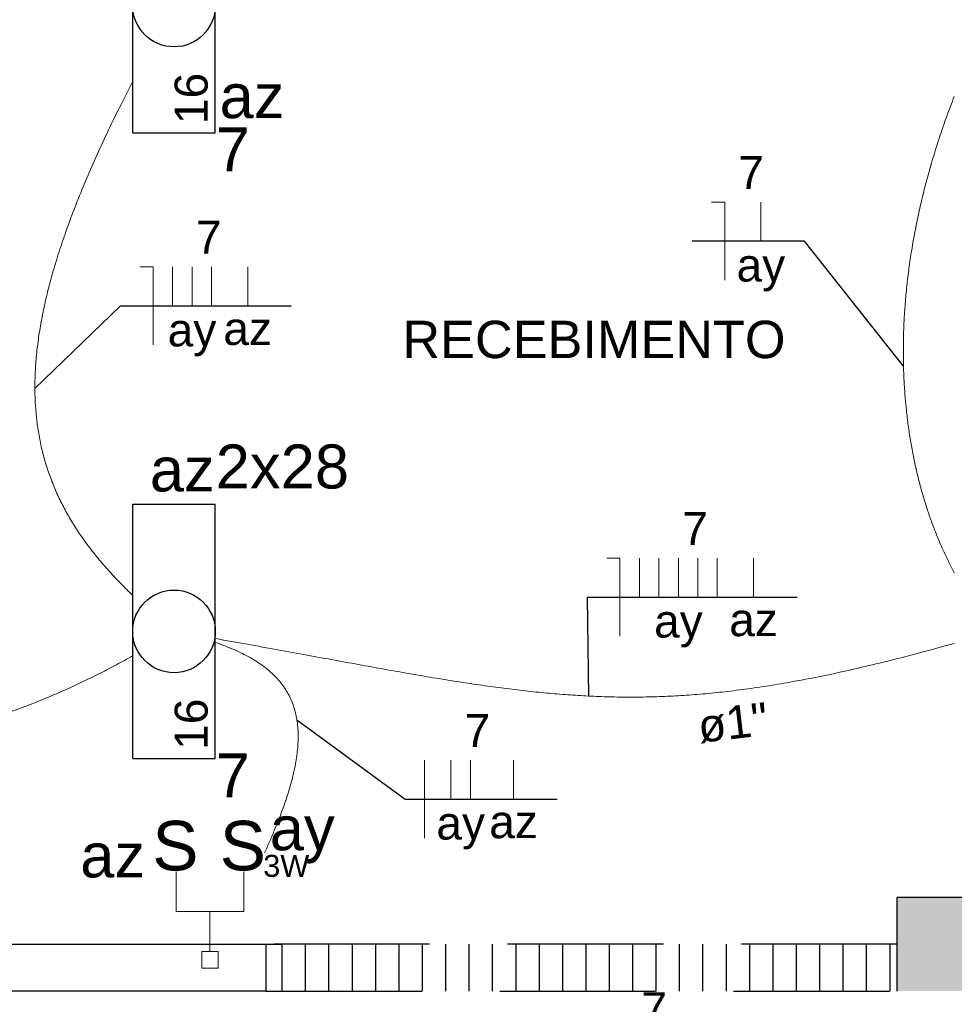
# Model space of a CAD drawing. Header units: millimetres. Extents: x 7 to 269, y 1 to 169.
# Tile 13 of 113: x 63.96 to 66.96, y 27.53 to 30.69. Entities that reach past the tile are written whole.
import ezdxf

# ---------------------------------------------------------------- set-up
doc = ezdxf.new("R2010")
doc.units = ezdxf.units.MM
doc.header["$MEASUREMENT"] = 0
doc.linetypes.add('Dashed', pattern=[0.75, 0.5, -0.25])
for name, color, linetype, lineweight in [('Eletroduto - Marco Polo', 6, 'Continuous', 9), ('Fiação - Marco Polo', 3, 'Continuous', 9), ('Interruptor - Marco Polo', 150, 'Continuous', 9), ('Layout - Marco Polo', 252, 'Continuous', 25), ('Linha de Chamada - Marco Polo', 1, 'Continuous', 25), ('Luminárias - Marco Polo', 5, 'Continuous', 25), ('Textos - Marco Polo', 143, 'Continuous', 25)]:
    doc.layers.add(name, color=color, linetype=linetype, lineweight=lineweight)
doc.layers.add('Parede - Marco Polo', color=7, linetype='Continuous')
doc.styles.add('Arial', font='arial.ttf')

msp = doc.modelspace()

# ---------------------------------------------------------------- hatches: boundary and pattern name
at = {"layer": 'Parede - Marco Polo', "linetype": 'Continuous'}
for points in [[(66.7784, 27.5768), (66.9403, 27.5768), (66.9403, 27.8753), (66.9403, 27.8753), (67.0784, 27.8753), (67.0784, 27.8753), (67.0784, 27.8768), (66.7784, 27.8768), (66.7784, 27.6558), (66.7784, 27.5768), (66.7784, 27.5768)], [(66.9403, 27.5768), (67.0784, 27.5768), (67.0784, 27.5768), (67.0784, 27.8753), (67.0784, 27.8753), (66.9403, 27.8753), (66.9403, 27.5888), (66.9403, 27.5768), (66.9403, 27.5768)]]:
    msp.add_hatch(color=256, dxfattribs=at).paths.add_polyline_path(points)

# ---------------------------------------------------------------- linework, layer by layer
at = {"layer": 'Eletroduto - Marco Polo', "linetype": 'Continuous'}
for points in [[(64.3258, 30.4951), (64.283, 30.4108), (64.2435, 30.3293), (64.2073, 30.2506), (64.1742, 30.1746), (64.1443, 30.1012), (64.1176, 30.0303), (64.0939, 29.9618), (64.0733, 29.8956), (64.0558, 29.8316), (64.0412, 29.7698), (64.0296, 29.71), (64.021, 29.6522), (64.0152, 29.5963), (64.0123, 29.5421), (64.0122, 29.4897), (64.0149, 29.4388), (64.0203, 29.3895), (64.0285, 29.3416), (64.0393, 29.2951), (64.0528, 29.2498), (64.0689, 29.2056), (64.0876, 29.1626), (64.1088, 29.1205), (64.1325, 29.0793), (64.1587, 29.039), (64.1874, 28.9993), (64.2185, 28.9603), (64.2519, 28.9218), (64.2877, 28.8838), (64.3257, 28.8461)], [(66.9614, 30.4469), (66.9373, 30.3827), (66.9154, 30.3191), (66.8954, 30.2563), (66.8775, 30.1941), (66.8615, 30.1328), (66.8474, 30.0722), (66.8352, 30.0124), (66.8248, 29.9535), (66.8162, 29.8954), (66.8093, 29.8382), (66.8041, 29.782), (66.8005, 29.7266), (66.7985, 29.6722), (66.7981, 29.6188), (66.7991, 29.5664), (66.8016, 29.5151), (66.8055, 29.4648), (66.8107, 29.4156), (66.8172, 29.3675), (66.825, 29.3205), (66.834, 29.2747), (66.8441, 29.2301), (66.8554, 29.1867), (66.8677, 29.1445), (66.8811, 29.1036), (66.8954, 29.064), (66.9107, 29.0257), (66.9268, 28.9887), (66.9438, 28.9531), (66.9615, 28.9189)], [(64.5909, 28.7075), (64.6936, 28.6893), (64.7915, 28.6716), (64.8851, 28.6544), (64.9747, 28.638), (65.0606, 28.6223), (65.1431, 28.6074), (65.2226, 28.5935), (65.2994, 28.5805), (65.3738, 28.5685), (65.4461, 28.5577), (65.5167, 28.5481), (65.5859, 28.5397), (65.654, 28.5327), (65.7214, 28.5272), (65.7883, 28.5231), (65.8551, 28.5206), (65.9222, 28.5197), (65.9897, 28.5206), (66.0582, 28.5233), (66.1278, 28.5278), (66.199, 28.5342), (66.272, 28.5427), (66.3472, 28.5533), (66.4248, 28.5661), (66.5053, 28.581), (66.589, 28.5983), (66.6761, 28.618), (66.767, 28.6402), (66.8621, 28.6649), (66.9616, 28.6922)], [(64.591, 28.695), (64.6219, 28.6839), (64.6507, 28.6721), (64.6775, 28.6597), (64.7023, 28.6465), (64.7251, 28.6327), (64.746, 28.6181), (64.7649, 28.6029), (64.782, 28.5868), (64.7972, 28.5701), (64.8106, 28.5525), (64.8222, 28.5342), (64.8321, 28.5151), (64.8402, 28.4952), (64.8467, 28.4744), (64.8516, 28.4529), (64.8548, 28.4304), (64.8564, 28.4072), (64.8565, 28.383), (64.8551, 28.358), (64.8522, 28.332), (64.8478, 28.3052), (64.842, 28.2774), (64.8349, 28.2487), (64.8264, 28.219), (64.8166, 28.1883), (64.8054, 28.1567), (64.7931, 28.1241), (64.7795, 28.0905), (64.7647, 28.0558), (64.7488, 28.0202)], [(62.4739, 28.585), (62.5431, 28.5485), (62.612, 28.5155), (62.6806, 28.4861), (62.7488, 28.46), (62.8166, 28.4372), (62.8841, 28.4176), (62.9511, 28.401), (63.0176, 28.3875), (63.0838, 28.3768), (63.1494, 28.369), (63.2145, 28.3638), (63.2791, 28.3613), (63.3431, 28.3613), (63.4066, 28.3636), (63.4694, 28.3683), (63.5317, 28.3753), (63.5933, 28.3843), (63.6542, 28.3954), (63.7144, 28.4084), (63.774, 28.4233), (63.8328, 28.4399), (63.8908, 28.4581), (63.9481, 28.4779), (64.0046, 28.4992), (64.0602, 28.5218), (64.115, 28.5456), (64.1689, 28.5707), (64.222, 28.5968), (64.2741, 28.6238), (64.3253, 28.6518)]]:
    msp.add_spline(points, degree=3, dxfattribs=at)
at = {"layer": 'Fiação - Marco Polo'}
for p, q in [((66.1831, 30.1077), (66.2249, 30.1077)), ((66.2249, 29.8577), (66.2249, 30.1077)), ((66.3408, 29.9827), (66.3408, 30.1077)), ((64.3494, 29.9001), (64.391, 29.9001)), ((64.391, 29.6501), (64.391, 29.9001)), ((64.4535, 29.7751), (64.4535, 29.9001)), ((64.516, 29.7751), (64.516, 29.9001)), ((64.5785, 29.7751), (64.5785, 29.9001)), ((64.6945, 29.7751), (64.6945, 29.9001)), ((65.8471, 28.9657), (65.8888, 28.9657)), ((65.8888, 28.7157), (65.8888, 28.9657)), ((65.9513, 28.8407), (65.9513, 28.9657)), ((66.0138, 28.8407), (66.0138, 28.9657)), ((66.0763, 28.8407), (66.0763, 28.9657)), ((66.1388, 28.8407), (66.1388, 28.9657)), ((66.2013, 28.8407), (66.2013, 28.9657)), ((66.3173, 28.8407), (66.3173, 28.9657)), ((65.262, 28.0677), (65.262, 28.3177)), ((65.3467, 28.1927), (65.3467, 28.3177)), ((65.4092, 28.1927), (65.4092, 28.3177)), ((65.5474, 28.1927), (65.5474, 28.3177))]:
    msp.add_line(p, q, dxfattribs=at)
at = {"layer": 'Interruptor - Marco Polo'}
for p, q in [((64.4653, 27.9602), (64.4653, 27.8318)), ((64.6818, 27.9602), (64.6818, 27.8318)), ((64.6818, 27.8318), (64.4653, 27.8318)), ((64.5735, 27.8318), (64.5735, 27.7033)), ((64.547, 27.7033), (64.6, 27.7033)), ((64.547, 27.6502), (64.547, 27.7033)), ((64.6, 27.7033), (64.6, 27.6502)), ((64.6, 27.6502), (64.547, 27.6502))]:
    msp.add_line(p, q, dxfattribs=at)
at = {"layer": 'Layout - Marco Polo', "linetype": 'Dashed'}
for p, q in [((64.7533, 27.7268), (64.7533, 27.5768)), ((66.7784, 27.7268), (64.7533, 27.7268)), ((64.7533, 27.5768), (66.7784, 27.5768))]:
    msp.add_line(p, q, dxfattribs=at)
at = {"layer": 'Layout - Marco Polo'}
for p, q in [((64.8054, 27.5768), (64.8054, 27.7268)), ((64.8803, 27.5768), (64.8803, 27.7268)), ((64.9553, 27.5768), (64.9553, 27.7268)), ((65.0303, 27.5768), (65.0303, 27.7268)), ((65.1054, 27.5768), (65.1054, 27.7268)), ((65.1804, 27.5768), (65.1804, 27.7268)), ((65.2553, 27.5768), (65.2553, 27.7268)), ((65.3303, 27.5768), (65.3303, 27.7268)), ((65.4053, 27.5768), (65.4053, 27.7268)), ((65.4804, 27.5768), (65.4804, 27.7268)), ((65.5554, 27.5768), (65.5554, 27.7268)), ((65.6303, 27.5768), (65.6303, 27.7268)), ((65.7053, 27.5768), (65.7053, 27.7268)), ((65.7803, 27.5768), (65.7803, 27.7268)), ((65.8554, 27.5768), (65.8554, 27.7268)), ((65.9304, 27.5768), (65.9304, 27.7268)), ((66.0053, 27.5768), (66.0053, 27.7268)), ((66.0803, 27.5768), (66.0803, 27.7268)), ((66.1553, 27.5768), (66.1553, 27.7268)), ((66.2304, 27.5768), (66.2304, 27.7268)), ((66.3054, 27.5768), (66.3054, 27.7268)), ((66.3803, 27.5768), (66.3803, 27.7268)), ((66.4553, 27.5768), (66.4553, 27.7268)), ((66.5303, 27.5768), (66.5303, 27.7268)), ((66.6054, 27.5768), (66.6054, 27.7268)), ((66.6804, 27.5768), (66.6804, 27.7268)), ((66.7553, 27.5768), (66.7553, 27.7268))]:
    msp.add_line(p, q, dxfattribs=at)
at = {"layer": 'Linha de Chamada - Marco Polo'}
for p, q in [((66.4807, 29.9827), (66.1206, 29.9827)), ((66.7987, 29.5818), (66.4807, 29.9827)), ((64.0119, 29.5103), (64.2869, 29.7751)), ((64.2869, 29.7751), (64.8345, 29.7751)), ((65.7895, 28.523), (65.7846, 28.8407)), ((65.7846, 28.8407), (66.4573, 28.8407)), ((64.8525, 28.4472), (65.1995, 28.1927)), ((65.1995, 28.1927), (65.6873, 28.1927))]:
    msp.add_line(p, q, dxfattribs=at)
at = {"layer": 'Luminárias - Marco Polo'}
for p, q in [((64.3256, 30.3302), (64.3256, 31.1462)), ((64.5906, 30.3302), (64.5906, 31.1462)), ((64.3256, 30.3302), (64.5906, 30.3302)), ((64.3256, 28.3226), (64.3256, 29.1386)), ((64.3256, 29.1386), (64.5906, 29.1386)), ((64.5906, 28.3226), (64.5906, 29.1386)), ((64.3256, 28.3226), (64.5906, 28.3226))]:
    msp.add_line(p, q, dxfattribs=at)
for centre in [(64.4582, 30.7382), (64.4582, 28.7306)]:
    msp.add_circle(centre, 0.1325, dxfattribs=at)
at = {"layer": 'Parede - Marco Polo'}
for p, q in [((66.7784, 27.7268), (66.7784, 27.8768)), ((67.0784, 27.8768), (66.7784, 27.8768)), ((63.2533, 27.7268), (64.8054, 27.7268)), ((66.7784, 27.5768), (66.7784, 27.7268)), ((64.7533, 27.5768), (63.2533, 27.5768))]:
    msp.add_line(p, q, dxfattribs=at)

# ---------------------------------------------------------------- texts
at = {"layer": 'Fiação - Marco Polo', "char_height": 0.1059, "attachment_point": 8, "line_spacing_factor": 0.798, "style": 'Arial'}
for s, insert, width in [('7', (66.3095, 30.1498), 0.12708), ('7', (64.5695, 29.9423), 0.12708), ('ay', (66.341, 29.8209), 0.25416), ('az', (64.6945, 29.6478), 0.25416), ('ay', (64.516, 29.6129), 0.25416), ('7', (66.13, 29.0078), 0.12708), ('az', (66.3175, 28.7138), 0.25416), ('ay', (66.0765, 28.6789), 0.25416), ('7', (65.4315, 28.3598), 0.12708), ('az', (65.5475, 28.0658), 0.25416), ('ay', (65.378, 28.0309), 0.25416), ('7', (65.999, 27.4673), 0.12708)]:
    msp.add_mtext(s, dxfattribs=dict(at, insert=insert, width=width))
at = {"layer": 'Interruptor - Marco Polo', "attachment_point": 7, "line_spacing_factor": 0.798, "style": 'Arial'}
for s, insert, char_height, width in [('S', (64.3885, 27.9618), 0.1588, 0.19062), ('S', (64.605, 27.9618), 0.1588, 0.19062), ('3W', (64.7445, 27.9422), 0.0706, 0.16944)]:
    msp.add_mtext(s, dxfattribs=dict(at, insert=insert, char_height=char_height, width=width))
at = {"layer": 'Luminárias - Marco Polo', "char_height": 0.1059, "width": 0.25416, "attachment_point": 7, "rotation": 90.0002, "line_spacing_factor": 0.798, "style": 'Arial'}
for insert in [(64.5676, 30.3579), (64.5676, 28.3504)]:
    msp.add_mtext('16', dxfattribs=dict(at, insert=insert))
at = {"layer": 'Textos - Marco Polo', "line_spacing_factor": 0.798, "style": 'Arial'}
for s, insert, char_height, width, attachment_point in [('az', (64.6042, 30.3751), 0.1412, 0.33888, 7), ('7', (64.592, 30.206), 0.1412, 0.16944, 7), ('RECEBIMENTO', (65.8055, 29.6055), 0.12, 1.584, 8), ('2x28', (64.592, 29.187), 0.1412, 0.67776, 7), ('az', (64.3805, 29.1775), 0.1412, 0.33888, 7), ('7', (64.592, 28.198), 0.1412, 0.16944, 7), ('ay', (64.8695, 27.9859), 0.1412, 0.33888, 8), ('az', (64.2615, 27.9395), 0.1412, 0.33888, 8)]:
    msp.add_mtext(s, dxfattribs=dict(at, insert=insert, char_height=char_height, width=width, attachment_point=attachment_point))
at = {"layer": 'Textos - Marco Polo', "insert": (66.2574, 28.3831), "char_height": 0.1059, "width": 0.38124, "attachment_point": 8, "rotation": 6.6635, "line_spacing_factor": 0.798, "style": 'Arial'}
msp.add_mtext('ø1"', dxfattribs=at)

doc.saveas('drawing.dxf')
